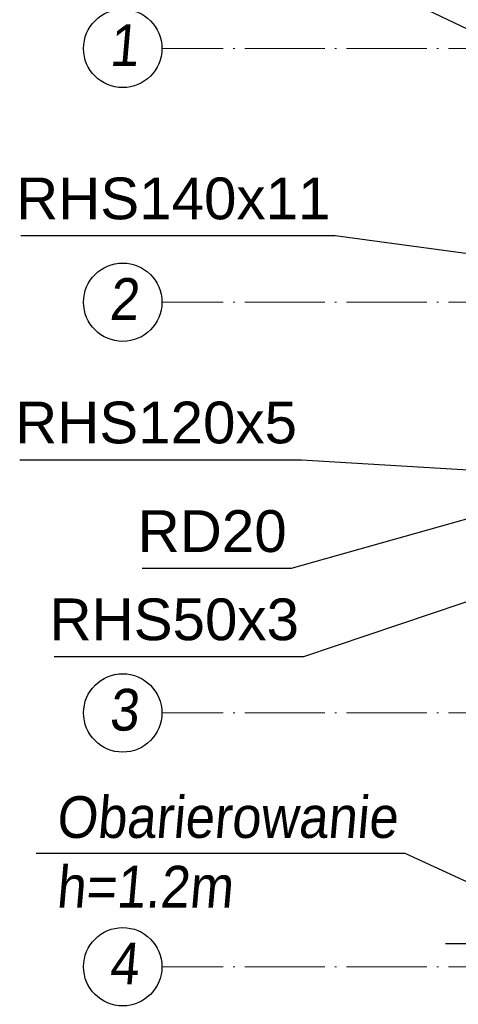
# Paper-space layout 'A0 Advance Steel' of a CAD drawing. Header units: millimetres. Extents: x 228 to 822, y 214 to 634.
# Tile 55 of 76: x 551 to 577, y 270 to 329. Entities that reach past the tile are written whole.
import ezdxf

# ---------------------------------------------------------------- set-up
doc = ezdxf.new("R2010")
doc.units = ezdxf.units.MM
doc.linetypes.add('ACAD_ISO04W100', pattern=[30, 24, -3, 0, -3])
doc.layers.get('0').update_dxf_attribs({"linetype": 'CONTINUOUS'})
doc.layers.add('AS_Schody', color=253, linetype='CONTINUOUS')
doc.styles.add('Arial', font='arial.ttf')
doc.styles.add('ARIAL_1', font='arial.ttf', dxfattribs={"width": 0.9, "oblique": 5})

# ---------------------------------------------------------------- blocks, each defined once
blk = doc.blocks.new('324ewdsczxzxcz')
at = {"linetype": 'ACAD_ISO04W100', "lineweight": 5, "ltscale": 0.2}
for p, q in [((378.311, 321.018, -2695.986), (283.147, 321.018, -2695.986)), ((378.311, 305.818, -2695.986), (283.147, 305.818, -2695.986)), ((378.311, 281.218, -8093.957), (283.147, 281.218, -8093.957)), ((378.311, 266.018, -2641.446), (283.147, 266.018, -2641.446))]:
    blk.add_line(p, q, dxfattribs=at)
for centre in [(280.8, 321.018, -2695.986), (280.8, 305.818, -2695.986), (280.8, 281.218, -8093.957), (280.8, 266.018, -2641.446)]:
    blk.add_circle(centre, 2.347)
at = {"char_height": 2.5, "attachment_point": 1, "style": 'ARIAL_1'}
for s, insert in [('1', (279.981, 322.461, -2695.986)), ('2', (279.981, 307.261, -2695.986)), ('3', (279.981, 282.661, -8093.957)), ('4', (279.981, 267.461, -2641.446))]:
    blk.add_mtext_dynamic_manual_height_columns(s, width=4.31573, gutter_width=12.5, heights=[0], dxfattribs=dict(at, insert=insert))

psp = doc.layouts.new('A0 Advance Steel')

# ---------------------------------------------------------------- linework, layer by layer
at = {"color": 7}
for points in [[(579.16, 327.845), (570.111, 332.153), (551.279, 332.153)], [(594.26, 312.755), (570.051, 316.023), (551.219, 316.023)], [(601.46, 305.697), (567.43, 296.097), (558.501, 296.097)], [(580.36, 301.856), (568.049, 302.601), (551.16, 302.601)], [(594.71, 299.755), (568.166, 290.812), (553.219, 290.812)]]:
    psp.add_lwpolyline(points, dxfattribs=at)
at = {"color": 7, "elevation": 26843.4}
psp.add_lwpolyline([(580.943, 275.961), (574.258, 279.037), (552.146, 279.037)], dxfattribs=at)
at = {"layer": 'AS_Schody', "color": 10, "linetype": 'ACAD_ISO04W100', "ltscale": 0.15}
psp.add_lwpolyline([(595.96, 273.631), (593.46, 273.631), (579.16, 273.631), (576.66, 273.631)], dxfattribs=at)

# ---------------------------------------------------------------- block references
psp.add_blockref('324ewdsczxzxcz', (276.531, 6.237, 21392.364))

# ---------------------------------------------------------------- texts
at = {"color": 7, "style": 'Arial'}
for s, p in [('RHS140x11', (550.945, 317.023)), ('RHS120x5', (550.885, 303.601)), ('RD20', (558.226, 297.097)), ('RHS50x3', (552.944, 291.812))]:
    psp.add_text(s, height=2.5, dxfattribs=at).set_placement(p)
at = {"insert": (553.334, 282.47, 26843.4), "char_height": 2.5, "attachment_point": 1, "style": 'ARIAL_1'}
psp.add_mtext_dynamic_manual_height_columns('Obarierowanie\\Ph=1.2m', width=13.48639, gutter_width=12.5, heights=[0], dxfattribs=at)

doc.saveas('drawing.dxf')
